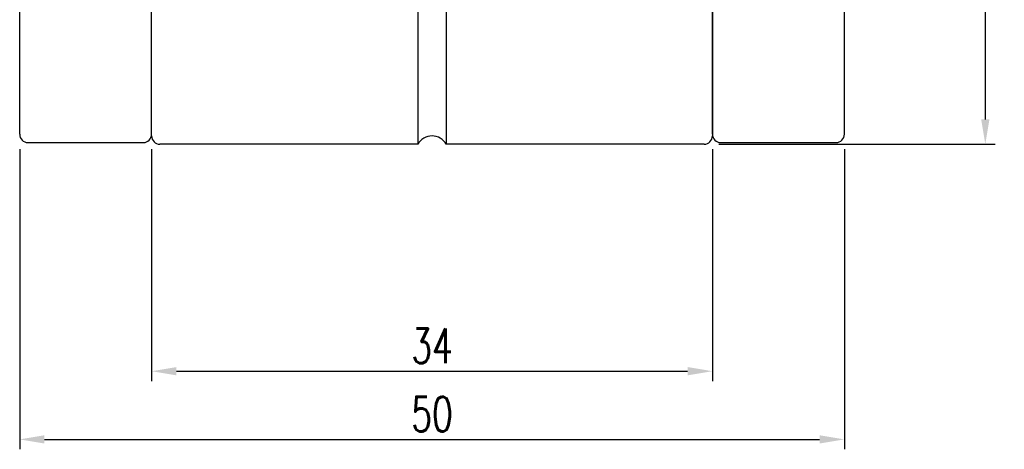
# Model space of a CAD drawing. Header units: millimetres. Extents: x 13 to 139, y 34 to 107.
# Tile 2 of 46: x 80 to 139, y 35 to 61. Entities that reach past the tile are written whole.
import ezdxf

# ---------------------------------------------------------------- set-up
doc = ezdxf.new("R2010")
doc.units = ezdxf.units.MM
doc.layers.get('DEFPOINTS').update_dxf_attribs({"linetype": 'CONTINUOUS'})
doc.layers.add('DIM', color=4, linetype='CONTINUOUS')
doc.layers.add('OUT', color=3, linetype='CONTINUOUS')
doc.styles.add('DIM-7', font='SIMPLEX.shx', dxfattribs={"width": 0.7, "bigfont": 'chineset.shx'})
doc.dimstyles.new('CNS', dxfattribs={"dimtxt": 3.5, "dimasz": 2.5, "dimexe": 1, "dimexo": 1.5, "dimgap": 0.09, "dimtad": 0, "dimdsep": 46, "dimtxsty": 'DIM-7', "dimcen": 0.09, "dimclrd": 1, "dimclre": 1, "dimclrt": 4, "dimadec": 0, "dimazin": 0, "dimtfac": 1, "dimtix": 1, "dimtmove": 2, "dimatfit": 3, "dimfxl": 0, "dimtvp": 0.971429, "dimtolj": 1, "dimarcsym": 0})

# ---------------------------------------------------------------- blocks, each defined once
blk = doc.blocks.new('*D28')
at = {"layer": 'DEFPOINTS', "color": 0}
for p in [(79.664, 54.296), (129.664, 54.296), (129.664, 35.816)]:
    blk.add_point(p, dxfattribs=at)
at = {"layer": 'DIM', "color": 4, "lineweight": -2}
for p, q in [((79.664, 53.396), (79.664, 35.216)), ((129.664, 53.396), (129.664, 35.216)), ((81.164, 35.816), (128.164, 35.816))]:
    blk.add_line(p, q, dxfattribs=at)
at = {"layer": 'DIM', "color": 4}
for points in [[(81.164, 36.066), (81.164, 35.566), (79.664, 35.816)], [(128.164, 36.066), (128.164, 35.566), (129.664, 35.816)]]:
    blk.add_solid(points, dxfattribs=at)
at = {"layer": 'DIM', "color": 4, "insert": (104.664, 37.346), "char_height": 2.1, "attachment_point": 5, "style": 'DIM-7'}
blk.add_mtext('\\A1;50', dxfattribs=at)
blk = doc.blocks.new('*D30')
at = {"layer": 'DEFPOINTS', "color": 0}
for p in [(121.164, 84.696), (121.164, 53.696), (138.21, 53.696)]:
    blk.add_point(p, dxfattribs=at)
at = {"layer": 'DIM', "color": 4, "lineweight": -2}
for p, q in [((122.064, 84.696), (138.81, 84.696)), ((138.21, 83.196), (138.21, 55.196)), ((122.064, 53.696), (138.81, 53.696))]:
    blk.add_line(p, q, dxfattribs=at)
at = {"layer": 'DIM', "color": 4}
for points in [[(137.96, 83.196), (138.46, 83.196), (138.21, 84.696)], [(137.96, 55.196), (138.46, 55.196), (138.21, 53.696)]]:
    blk.add_solid(points, dxfattribs=at)
at = {"layer": 'DIM', "color": 4, "insert": (136.26, 69.196), "char_height": 2.1, "attachment_point": 5, "rotation": 90, "style": 'DIM-7'}
blk.add_mtext('\\A1;%%c31{\\H1.260000;\\S 0^ -0.016;}', dxfattribs=at)
blk = doc.blocks.new('*D34')
at = {"layer": 'DEFPOINTS', "color": 0}
for p in [(87.664, 54.296), (121.664, 54.296), (121.664, 39.946)]:
    blk.add_point(p, dxfattribs=at)
at = {"layer": 'DIM', "color": 4, "lineweight": -2}
for p, q in [((87.664, 53.396), (87.664, 39.346)), ((121.664, 53.396), (121.664, 39.346)), ((89.164, 39.946), (120.164, 39.946))]:
    blk.add_line(p, q, dxfattribs=at)
at = {"layer": 'DIM', "color": 4}
for points in [[(89.164, 40.196), (89.164, 39.696), (87.664, 39.946)], [(120.164, 40.196), (120.164, 39.696), (121.664, 39.946)]]:
    blk.add_solid(points, dxfattribs=at)
at = {"layer": 'DIM', "color": 4, "insert": (104.664, 41.476), "char_height": 2.1, "attachment_point": 5, "style": 'DIM-7'}
blk.add_mtext('\\A1;34', dxfattribs=at)

msp = doc.modelspace()

# ---------------------------------------------------------------- linework, layer by layer
at = {"layer": 'OUT'}
for p, q in [((87.664, 54.296), (87.664, 84.196)), ((121.664, 84.196), (121.664, 54.196)), ((103.798, 67.446), (103.798, 53.696)), ((105.53, 67.446), (105.53, 53.696)), ((80.164, 53.796), (87.164, 53.796)), ((103.798, 53.696), (88.164, 53.696)), ((121.164, 53.696), (105.53, 53.696))]:
    msp.add_line(p, q, dxfattribs=at)
at = {"layer": 'OUT', "linetype": 'Continuous'}
for p, q in [((79.664, 54.296), (79.664, 84.096)), ((121.664, 54.296), (121.664, 69.196)), ((129.664, 54.296), (129.664, 69.196)), ((122.164, 53.796), (129.164, 53.796))]:
    msp.add_line(p, q, dxfattribs=at)
at = {"layer": 'OUT'}
for centre, radius, start, end in [((80.164, 54.296), 0.5, 180, 270), ((87.164, 54.296), 0.5, 270, 0), ((88.164, 54.196), 0.5, 180, 270), ((104.664, 53.196), 1, 30, 150), ((121.164, 54.196), 0.5, 270, 0)]:
    msp.add_arc(centre, radius, start, end, dxfattribs=at)
at = {"layer": 'OUT', "linetype": 'Continuous'}
for centre, start, end in [((122.164, 54.296), 180, 270), ((129.164, 54.296), 270, 0)]:
    msp.add_arc(centre, 0.5, start, end, dxfattribs=at)

# ---------------------------------------------------------------- dimensions: what is measured, and where the dimension line sits
at = {"layer": 'DIM'}
dim = msp.add_linear_dim(base=(138.21, 53.696), p1=(121.164, 84.696), p2=(121.164, 53.696), angle=90, text='%%c<>', dimstyle='CNS', override={"dimscale": 0.6, "dimgap": 0.8, "dimtad": 1, "dimclrd": 4, "dimclre": 4, "dimadec": 2, "dimazin": 2, "dimtol": 1, "dimlim": 0, "dimtm": 0.016, "dimtfac": 0.6, "dimtdec": 4, "dimtmove": 1, "dimatfit": 0}, dxfattribs=at)
dim.commit()
dim.dimension.update_dxf_attribs({"geometry": '*D30', "text_midpoint": (136.26, 69.196)})
for base, p1, p2, picture, middle in [((129.664, 35.816), (79.664, 54.296), (129.664, 54.296), '*D28', (104.664, 37.346)), ((121.664, 39.946), (87.664, 54.296), (121.664, 54.296), '*D34', (104.664, 41.476))]:
    dim = msp.add_linear_dim(base=base, p1=p1, p2=p2, dimstyle='CNS', override={"dimscale": 0.6, "dimgap": 0.8, "dimtad": 1, "dimclrd": 4, "dimclre": 4, "dimadec": 2, "dimazin": 2, "dimtm": 1e-09, "dimtfac": 0.6, "dimtmove": 1, "dimatfit": 0}, dxfattribs=at)
    dim.commit()
    dim.dimension.update_dxf_attribs({"geometry": picture, "text_midpoint": middle})

doc.saveas('drawing.dxf')
